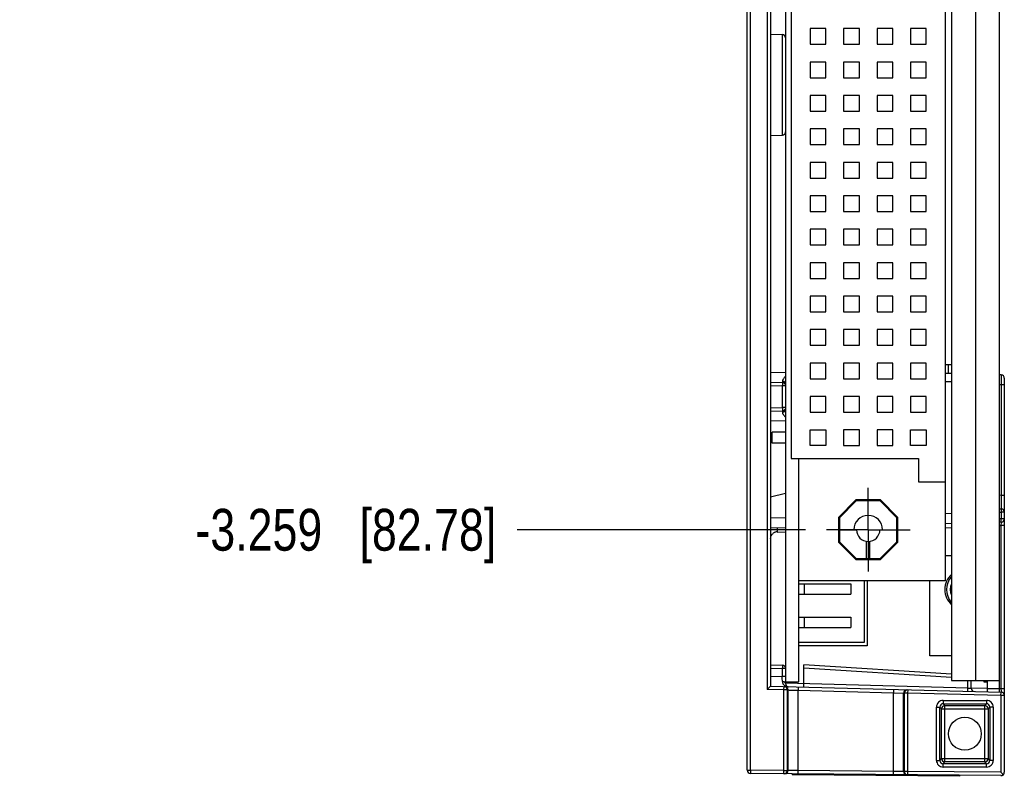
# Model space of a CAD drawing. Header units: inches. Extents: x 0 to 22, y 0 to 17.
# Tile 3 of 19: x 1.6 to 4.5, y 4.4 to 6.6. Entities that reach past the tile are written whole.
import ezdxf

# ---------------------------------------------------------------- set-up
doc = ezdxf.new("R2010")
doc.units = ezdxf.units.IN
doc.header["$LTSCALE"] = 1.21
doc.header["$MEASUREMENT"] = 0
doc.linetypes.add('CENTER', pattern=[0.6, 0.375, -0.075, 0.075, -0.075])
doc.layers.get('0').update_dxf_attribs({"linetype": 'CONTINUOUS'})
doc.layers.add('02___PRT_ALL_AXES', color=7, linetype='CONTINUOUS')
doc.layers.add('DIMENSIONS', color=7, linetype='CONTINUOUS')
doc.styles.get("Standard").update_dxf_attribs({"font": 'txt', "width": 0.8})
doc.dimstyles.new('DIMSTYLE_2', dxfattribs={"dimtxt": 0.125, "dimasz": 0.18, "dimexe": 0.18, "dimexo": 0.0625, "dimgap": 0.09, "dimtad": 0, "dimtih": 1, "dimtoh": 1, "dimdec": 3, "dimzin": 4, "dimdsep": 46, "dimtxsty": 'STANDARD', "dimblk": '_FILLED', "dimblk1": '_FILLED', "dimblk2": '_FILLED', "dimcen": 0.09, "dimadec": 0, "dimazin": 0, "dimtp": 0.01, "dimtm": 0.01, "dimtfac": 1, "dimtdec": 3, "dimtofl": 0, "dimtmove": 0, "dimatfit": 3, "dimldrblk": '_FILLED', "dimfxl": 1, "dimtolj": 1, "dimtzin": 4, "dimarcsym": 0})

# ---------------------------------------------------------------- blocks, each defined once
blk = doc.blocks.new('*D5')
at = {"layer": 'DIMENSIONS', "color": 2, "linetype": 'CONTINUOUS'}
blk.add_line((3.9425, 5.1219), (3.0806, 5.1219), dxfattribs=at)
at = {"layer": 'DIMENSIONS', "color": 2, "linetype": 'CONTINUOUS', "insert": (3.0181, 5.1844), "char_height": 0.125, "width": 1.425, "attachment_point": 3, "line_spacing_factor": 0.9}
blk.add_mtext('-3.259{\\Ftxt.shx;\\W1.000000;\\H0.125000; }[82.78]', dxfattribs=at)
blk = doc.blocks.new('_FILLED')
at = {"color": 0, "linetype": 'BYBLOCK'}
blk.add_solid([(0, 0), (-1, 0.174), (-1, -0.174)], dxfattribs=at)

msp = doc.modelspace()

# ---------------------------------------------------------------- linework, layer by layer
at = {"color": 7, "linetype": 'CONTINUOUS'}
for p, q in [((3.7681, 4.4032), (3.7681, 8.4858)), ((4.5231, 4.636), (4.5231, 8.253)), ((3.8381, 8.235), (3.8381, 4.654)), ((3.8831, 8.2265), (3.8831, 4.6626)), ((4.3601, 8.2249), (4.3601, 4.9689)), ((4.3796, 8.2292), (4.3796, 4.6712)), ((3.9001, 7.8589), (3.9001, 5.3349)), ((3.8381, 6.6032), (3.8733, 6.6023)), ((3.9566, 6.6204), (3.9566, 6.5734)), ((4.0036, 6.6204), (3.9566, 6.6204)), ((4.0036, 6.5734), (4.0036, 6.6204)), ((4.0566, 6.6204), (4.0566, 6.5734)), ((4.1036, 6.6204), (4.0566, 6.6204)), ((4.1036, 6.5734), (4.1036, 6.6204)), ((4.1566, 6.6204), (4.1566, 6.5734)), ((4.2036, 6.6204), (4.1566, 6.6204)), ((4.2036, 6.5734), (4.2036, 6.6204)), ((4.2566, 6.6204), (4.2566, 6.5734)), ((4.3036, 6.6204), (4.2566, 6.6204)), ((4.3036, 6.5734), (4.3036, 6.6204)), ((3.9566, 6.5734), (4.0036, 6.5734)), ((4.0566, 6.5734), (4.1036, 6.5734)), ((4.1566, 6.5734), (4.2036, 6.5734)), ((4.2566, 6.5734), (4.3036, 6.5734)), ((3.9566, 6.5204), (3.9566, 6.4734)), ((4.0036, 6.5204), (3.9566, 6.5204)), ((4.0036, 6.4734), (4.0036, 6.5204)), ((4.0566, 6.5204), (4.0566, 6.4734)), ((4.1036, 6.5204), (4.0566, 6.5204)), ((4.1036, 6.4734), (4.1036, 6.5204)), ((4.1566, 6.5204), (4.1566, 6.4734)), ((4.2036, 6.5204), (4.1566, 6.5204)), ((4.2036, 6.4734), (4.2036, 6.5204)), ((4.2566, 6.5204), (4.2566, 6.4734)), ((4.3036, 6.5204), (4.2566, 6.5204)), ((4.3036, 6.4734), (4.3036, 6.5204)), ((3.9566, 6.4734), (4.0036, 6.4734)), ((4.0566, 6.4734), (4.1036, 6.4734)), ((4.1566, 6.4734), (4.2036, 6.4734)), ((4.2566, 6.4734), (4.3036, 6.4734)), ((3.9566, 6.4204), (3.9566, 6.3734)), ((4.0036, 6.4204), (3.9566, 6.4204)), ((4.0036, 6.3734), (4.0036, 6.4204)), ((4.0566, 6.4204), (4.0566, 6.3734)), ((4.1036, 6.4204), (4.0566, 6.4204)), ((4.1036, 6.3734), (4.1036, 6.4204)), ((4.1566, 6.4204), (4.1566, 6.3734)), ((4.2036, 6.4204), (4.1566, 6.4204)), ((4.2036, 6.3734), (4.2036, 6.4204)), ((4.3036, 6.4204), (4.2566, 6.4204)), ((4.2566, 6.4204), (4.2566, 6.3734)), ((4.3036, 6.3734), (4.3036, 6.4204)), ((3.9566, 6.3734), (4.0036, 6.3734)), ((4.0566, 6.3734), (4.1036, 6.3734)), ((4.1566, 6.3734), (4.2036, 6.3734)), ((4.2566, 6.3734), (4.3036, 6.3734)), ((3.8381, 6.3009), (3.8733, 6.3018)), ((3.9566, 6.3204), (3.9566, 6.2734)), ((4.0036, 6.3204), (3.9566, 6.3204)), ((4.0036, 6.2734), (4.0036, 6.3204)), ((4.1036, 6.3204), (4.0566, 6.3204)), ((4.0566, 6.3204), (4.0566, 6.2734)), ((4.1036, 6.2734), (4.1036, 6.3204)), ((4.2036, 6.3204), (4.1566, 6.3204)), ((4.1566, 6.3204), (4.1566, 6.2734)), ((4.2036, 6.2734), (4.2036, 6.3204)), ((4.3036, 6.3204), (4.2566, 6.3204)), ((4.2566, 6.3204), (4.2566, 6.2734)), ((4.3036, 6.2734), (4.3036, 6.3204)), ((3.9566, 6.2734), (4.0036, 6.2734)), ((4.0566, 6.2734), (4.1036, 6.2734)), ((4.1566, 6.2734), (4.2036, 6.2734)), ((4.2566, 6.2734), (4.3036, 6.2734)), ((3.9566, 6.2204), (3.9566, 6.1734)), ((4.0036, 6.2204), (3.9566, 6.2204)), ((4.0036, 6.1734), (4.0036, 6.2204)), ((4.1036, 6.2204), (4.0566, 6.2204)), ((4.0566, 6.2204), (4.0566, 6.1734)), ((4.1036, 6.1734), (4.1036, 6.2204)), ((4.2036, 6.2204), (4.1566, 6.2204)), ((4.1566, 6.2204), (4.1566, 6.1734)), ((4.2036, 6.1734), (4.2036, 6.2204)), ((4.3036, 6.2204), (4.2566, 6.2204)), ((4.2566, 6.2204), (4.2566, 6.1734)), ((4.3036, 6.1734), (4.3036, 6.2204)), ((3.9566, 6.1734), (4.0036, 6.1734)), ((4.0566, 6.1734), (4.1036, 6.1734)), ((4.1566, 6.1734), (4.2036, 6.1734)), ((4.2566, 6.1734), (4.3036, 6.1734)), ((4.0036, 6.1204), (3.9566, 6.1204)), ((3.9566, 6.1204), (3.9566, 6.0734)), ((4.0036, 6.0734), (4.0036, 6.1204)), ((4.1036, 6.1204), (4.0566, 6.1204)), ((4.0566, 6.1204), (4.0566, 6.0734)), ((4.1036, 6.0734), (4.1036, 6.1204)), ((4.2036, 6.1204), (4.1566, 6.1204)), ((4.1566, 6.1204), (4.1566, 6.0734)), ((4.2036, 6.0734), (4.2036, 6.1204)), ((4.3036, 6.1204), (4.2566, 6.1204)), ((4.2566, 6.1204), (4.2566, 6.0734)), ((4.3036, 6.0734), (4.3036, 6.1204)), ((3.9566, 6.0734), (4.0036, 6.0734)), ((4.0566, 6.0734), (4.1036, 6.0734)), ((4.1566, 6.0734), (4.2036, 6.0734)), ((4.2566, 6.0734), (4.3036, 6.0734)), ((4.0036, 6.0204), (3.9566, 6.0204)), ((3.9566, 6.0204), (3.9566, 5.9734)), ((4.0036, 5.9734), (4.0036, 6.0204)), ((4.1036, 6.0204), (4.0566, 6.0204)), ((4.0566, 6.0204), (4.0566, 5.9734)), ((4.1036, 5.9734), (4.1036, 6.0204)), ((4.2036, 6.0204), (4.1566, 6.0204)), ((4.1566, 6.0204), (4.1566, 5.9734)), ((4.2036, 5.9734), (4.2036, 6.0204)), ((4.3036, 6.0204), (4.2566, 6.0204)), ((4.2566, 6.0204), (4.2566, 5.9734)), ((4.3036, 5.9734), (4.3036, 6.0204)), ((3.9566, 5.9734), (4.0036, 5.9734)), ((4.0566, 5.9734), (4.1036, 5.9734)), ((4.1566, 5.9734), (4.2036, 5.9734)), ((4.2566, 5.9734), (4.3036, 5.9734)), ((4.0036, 5.9204), (3.9566, 5.9204)), ((3.9566, 5.9204), (3.9566, 5.8734)), ((4.0036, 5.8734), (4.0036, 5.9204)), ((4.1036, 5.9204), (4.0566, 5.9204)), ((4.0566, 5.9204), (4.0566, 5.8734)), ((4.1036, 5.8734), (4.1036, 5.9204)), ((4.2036, 5.9204), (4.1566, 5.9204)), ((4.1566, 5.9204), (4.1566, 5.8734)), ((4.2036, 5.8734), (4.2036, 5.9204)), ((4.3036, 5.9204), (4.2566, 5.9204)), ((4.2566, 5.9204), (4.2566, 5.8734)), ((4.3036, 5.8734), (4.3036, 5.9204)), ((3.9566, 5.8734), (4.0036, 5.8734)), ((4.0566, 5.8734), (4.1036, 5.8734)), ((4.1566, 5.8734), (4.2036, 5.8734)), ((4.2566, 5.8734), (4.3036, 5.8734)), ((4.0036, 5.8204), (3.9566, 5.8204)), ((3.9566, 5.8204), (3.9566, 5.7734)), ((4.0036, 5.7734), (4.0036, 5.8204)), ((4.1036, 5.8204), (4.0566, 5.8204)), ((4.0566, 5.8204), (4.0566, 5.7734)), ((4.1036, 5.7734), (4.1036, 5.8204)), ((4.2036, 5.8204), (4.1566, 5.8204)), ((4.1566, 5.8204), (4.1566, 5.7734)), ((4.2036, 5.7734), (4.2036, 5.8204)), ((4.3036, 5.8204), (4.2566, 5.8204)), ((4.2566, 5.8204), (4.2566, 5.7734)), ((4.3036, 5.7734), (4.3036, 5.8204)), ((3.9566, 5.7734), (4.0036, 5.7734)), ((4.0566, 5.7734), (4.1036, 5.7734)), ((4.1566, 5.7734), (4.2036, 5.7734)), ((4.2566, 5.7734), (4.3036, 5.7734)), ((4.0036, 5.7204), (3.9566, 5.7204)), ((3.9566, 5.7204), (3.9566, 5.6734)), ((4.0036, 5.6734), (4.0036, 5.7204)), ((4.1036, 5.7204), (4.0566, 5.7204)), ((4.0566, 5.7204), (4.0566, 5.6734)), ((4.1036, 5.6734), (4.1036, 5.7204)), ((4.2036, 5.7204), (4.1566, 5.7204)), ((4.1566, 5.7204), (4.1566, 5.6734)), ((4.2036, 5.6734), (4.2036, 5.7204)), ((4.3036, 5.7204), (4.2566, 5.7204)), ((4.2566, 5.7204), (4.2566, 5.6734)), ((4.3036, 5.6734), (4.3036, 5.7204)), ((3.9566, 5.6734), (4.0036, 5.6734)), ((4.0566, 5.6734), (4.1036, 5.6734)), ((4.1566, 5.6734), (4.2036, 5.6734)), ((4.2566, 5.6734), (4.3036, 5.6734)), ((4.0036, 5.6204), (3.9566, 5.6204)), ((3.9566, 5.6204), (3.9566, 5.5734)), ((4.0036, 5.5734), (4.0036, 5.6204)), ((4.1036, 5.6204), (4.0566, 5.6204)), ((4.0566, 5.6204), (4.0566, 5.5734)), ((4.1036, 5.5734), (4.1036, 5.6204)), ((4.2036, 5.6204), (4.1566, 5.6204)), ((4.1566, 5.6204), (4.1566, 5.5734)), ((4.2036, 5.5734), (4.2036, 5.6204)), ((4.3036, 5.6204), (4.2566, 5.6204)), ((4.2566, 5.6204), (4.2566, 5.5734)), ((4.3036, 5.5734), (4.3036, 5.6204)), ((4.3601, 5.6156), (4.3796, 5.6156)), ((4.3691, 5.6156), (4.3691, 5.5889)), ((3.9566, 5.5734), (4.0036, 5.5734)), ((4.0566, 5.5734), (4.1036, 5.5734)), ((4.1566, 5.5734), (4.2036, 5.5734)), ((4.2566, 5.5734), (4.3036, 5.5734)), ((4.3796, 5.5887), (4.3601, 5.5892)), ((4.5273, 5.5848), (4.5231, 5.5849)), ((4.5371, 5.5748), (4.5371, 4.3967)), ((3.8381, 5.5628), (3.8733, 5.5619)), ((4.0036, 5.5204), (3.9566, 5.5204)), ((3.9566, 5.5204), (3.9566, 5.4734)), ((4.0036, 5.4734), (4.0036, 5.5204)), ((4.1036, 5.5204), (4.0566, 5.5204)), ((4.0566, 5.5204), (4.0566, 5.4734)), ((4.1036, 5.4734), (4.1036, 5.5204)), ((4.2036, 5.5204), (4.1566, 5.5204)), ((4.1566, 5.5204), (4.1566, 5.4734)), ((4.2036, 5.4734), (4.2036, 5.5204)), ((4.3036, 5.5204), (4.2566, 5.5204)), ((4.2566, 5.5204), (4.2566, 5.4734)), ((4.3036, 5.4734), (4.3036, 5.5204)), ((3.8381, 5.4762), (3.8733, 5.4772)), ((3.9566, 5.4734), (4.0036, 5.4734)), ((4.0566, 5.4734), (4.1036, 5.4734)), ((4.1566, 5.4734), (4.2036, 5.4734)), ((4.2566, 5.4734), (4.3036, 5.4734)), ((3.9566, 5.4204), (4.0036, 5.4204)), ((3.9566, 5.3734), (3.9566, 5.4204)), ((4.0036, 5.4204), (4.0036, 5.3734)), ((4.1036, 5.4204), (4.0566, 5.4204)), ((4.0566, 5.4204), (4.0566, 5.3734)), ((4.1036, 5.3734), (4.1036, 5.4204)), ((4.2036, 5.4204), (4.1566, 5.4204)), ((4.1566, 5.4204), (4.1566, 5.3734)), ((4.2036, 5.3734), (4.2036, 5.4204)), ((4.2566, 5.4204), (4.3036, 5.4204)), ((4.2566, 5.3734), (4.2566, 5.4204)), ((4.3036, 5.4204), (4.3036, 5.3734)), ((3.8381, 5.4052), (3.8431, 5.404)), ((3.8831, 5.4134), (3.8431, 5.4134)), ((3.8431, 5.3804), (3.8431, 5.4134)), ((3.8831, 5.3804), (3.8431, 5.3804)), ((4.0036, 5.3734), (3.9566, 5.3734)), ((4.0566, 5.3734), (4.1036, 5.3734)), ((4.1566, 5.3734), (4.2036, 5.3734)), ((4.3036, 5.3734), (4.2566, 5.3734)), ((3.9001, 5.3349), (4.2801, 5.3349)), ((3.9231, 4.667), (3.9231, 5.3349)), ((4.2801, 5.3349), (4.2801, 5.2649)), ((4.2801, 5.2649), (4.3601, 5.2649)), ((3.8831, 5.2308), (3.8381, 5.2195)), ((4.0932, 5.2109), (4.0411, 5.1588)), ((4.1669, 5.2109), (4.0932, 5.2109)), ((4.2191, 5.1588), (4.1669, 5.2109)), ((4.0944, 5.2079), (4.0441, 5.1576)), ((4.1657, 5.2079), (4.0944, 5.2079)), ((4.2161, 5.1576), (4.1657, 5.2079)), ((4.5231, 5.1849), (4.5273, 5.1848)), ((4.0411, 5.1588), (4.0411, 5.0851)), ((4.0441, 5.1576), (4.0441, 5.0863)), ((4.2161, 5.0863), (4.2161, 5.1576)), ((4.2191, 5.0851), (4.2191, 5.1588)), ((3.8831, 5.1274), (3.8381, 5.1262)), ((3.8575, 5.1267), (3.8579, 5.1147)), ((4.3796, 5.1404), (4.3601, 5.1399)), ((4.3601, 5.1279), (4.3796, 5.1284)), ((4.5273, 5.1443), (4.5231, 5.1442)), ((3.8579, 5.1147), (3.883, 5.1154)), ((4.0441, 5.1219), (4.0951, 5.1219)), ((4.1651, 5.1219), (4.2161, 5.1219)), ((4.0411, 5.0851), (4.0932, 5.0329)), ((4.0441, 5.0863), (4.0944, 5.0359)), ((4.1251, 5.0359), (4.1251, 5.0873)), ((4.1351, 5.0359), (4.1351, 5.0873)), ((4.1657, 5.0359), (4.2161, 5.0863)), ((4.1669, 5.0329), (4.2191, 5.0851)), ((4.0944, 5.0359), (4.1657, 5.0359)), ((4.3601, 5.0446), (4.3796, 5.0446)), ((4.0932, 5.0329), (4.1669, 5.0329)), ((4.3601, 4.9689), (3.9231, 4.9689)), ((3.9231, 4.9605), (4.0786, 4.9605)), ((3.9391, 4.9605), (3.9391, 4.9295)), ((4.0786, 4.9605), (4.0786, 4.9295)), ((4.1181, 4.9689), (4.1181, 4.785)), ((4.1271, 4.9689), (4.1271, 4.775)), ((4.3148, 4.7446), (4.3148, 4.9689)), ((3.9231, 4.9295), (4.0786, 4.9295)), ((3.9231, 4.8605), (4.0786, 4.8605)), ((3.9391, 4.8605), (3.9391, 4.8295)), ((4.0786, 4.8605), (4.0786, 4.8295)), ((3.9231, 4.8295), (4.0786, 4.8295)), ((4.1181, 4.785), (3.9231, 4.785)), ((4.1271, 4.775), (3.9231, 4.775)), ((4.3796, 4.7446), (4.3148, 4.7446)), ((3.8381, 4.7182), (3.8733, 4.7173)), ((4.3796, 4.6906), (3.9381, 4.7176)), ((3.9381, 4.6514), (3.9381, 4.7176)), ((3.8281, 4.6443), (3.8381, 4.654)), ((3.8381, 4.654), (4.5273, 4.636)), ((3.8831, 4.667), (3.9231, 4.667)), ((4.3796, 4.6712), (4.5231, 4.6712)), ((4.4381, 4.6481), (4.4381, 4.6712)), ((4.4771, 4.6659), (4.4771, 4.6712)), ((4.4871, 4.6659), (4.4771, 4.6659)), ((4.4871, 4.637), (4.4871, 4.6712)), ((4.5231, 4.6459), (4.4871, 4.6459)), ((4.527, 4.3867), (3.778, 4.3932)), ((3.903, 4.3921), (3.9029, 4.3891)), ((4.4029, 4.3848), (3.9029, 4.3891)), ((4.4029, 4.3878), (4.4029, 4.3848)), ((4.5294, 4.3943), (4.5271, 4.3967)), ((4.5315, 4.3922), (4.5294, 4.3943)), ((4.5341, 4.3896), (4.5315, 4.3922))]:
    msp.add_line(p, q, dxfattribs=at)
at = {"color": 9, "linetype": 'CONTINUOUS'}
for p, q in [((3.7781, 4.4032), (3.7781, 8.4858)), ((3.8281, 8.2448), (3.8281, 4.6443)), ((4.4511, 8.2292), (4.4511, 4.6712)), ((3.8733, 6.6023), (3.8733, 6.3018)), ((3.8381, 5.5928), (3.8831, 5.5917)), ((3.8734, 5.5662), (3.8733, 5.5619)), ((4.3796, 5.5645), (4.3601, 5.5645)), ((4.5273, 5.5848), (4.5273, 5.555)), ((3.8381, 5.5528), (3.8733, 5.5519)), ((3.8831, 5.5519), (3.8733, 5.5519)), ((3.8733, 5.5519), (3.8733, 5.4872)), ((4.5273, 5.555), (4.5231, 5.5551)), ((4.5371, 5.555), (4.5273, 5.555)), ((4.5273, 5.555), (4.5273, 5.2248)), ((3.8381, 5.4862), (3.8733, 5.4872)), ((3.8831, 5.4872), (3.8733, 5.4872)), ((3.8733, 5.4772), (3.8734, 5.4729)), ((3.8831, 5.4474), (3.8381, 5.4462)), ((3.8734, 5.4729), (3.8735, 5.4721)), ((3.8735, 5.4721), (3.8737, 5.4713)), ((4.5273, 5.2248), (4.5231, 5.2249)), ((4.5371, 5.2248), (4.5273, 5.2248)), ((3.8831, 5.1574), (3.8381, 5.1562)), ((4.3796, 5.1704), (4.3601, 5.1699)), ((4.5231, 5.1749), (4.5273, 5.1748)), ((4.5273, 5.1543), (4.5231, 5.1542)), ((4.5371, 5.1748), (4.5273, 5.1748)), ((4.5273, 5.1748), (4.5273, 5.1543)), ((4.5371, 5.1543), (4.5273, 5.1543)), ((4.5231, 5.1342), (4.5271, 5.1343)), ((4.5273, 5.1443), (4.5271, 5.1343)), ((4.5371, 5.1343), (4.5271, 5.1343)), ((4.5271, 5.1343), (4.5271, 4.646)), ((3.8381, 4.7082), (3.8733, 4.7073)), ((3.8381, 4.684), (3.8733, 4.6831)), ((3.8831, 4.7073), (3.8733, 4.7073)), ((3.8733, 4.7073), (3.8733, 4.6831)), ((3.8831, 4.6831), (3.8733, 4.6831)), ((4.3796, 4.6806), (3.9381, 4.7076)), ((3.8783, 4.643), (3.8786, 4.653)), ((4.4283, 4.6486), (3.8829, 4.6629)), ((3.9208, 4.6519), (3.9205, 4.6419)), ((4.4283, 4.6486), (4.4283, 4.6712)), ((3.8783, 4.643), (3.8281, 4.6443)), ((3.8883, 4.643), (3.8783, 4.643)), ((3.8783, 4.4023), (3.8783, 4.643)), ((3.8883, 4.643), (3.8906, 4.6429)), ((3.8883, 4.4023), (3.8883, 4.643)), ((3.8906, 4.4023), (3.8906, 4.6429)), ((3.8906, 4.6429), (3.8933, 4.6428)), ((3.8933, 4.6428), (3.9205, 4.6419)), ((3.9205, 4.6419), (4.2056, 4.6344)), ((3.9205, 4.402), (3.9205, 4.6419)), ((4.2058, 4.6444), (4.2056, 4.6344)), ((4.2056, 4.3995), (4.2056, 4.6344)), ((4.2056, 4.6344), (4.2355, 4.6334)), ((4.2355, 4.6334), (4.2378, 4.6333)), ((4.2355, 4.3991), (4.2355, 4.6334)), ((4.2478, 4.6333), (4.2378, 4.6333)), ((4.2378, 4.6333), (4.2378, 4.3991)), ((4.2481, 4.6433), (4.2478, 4.6333)), ((4.5271, 4.626), (4.2478, 4.6333)), ((4.2478, 4.6333), (4.2478, 4.3991)), ((4.4283, 4.6486), (4.4381, 4.6481)), ((4.4871, 4.647), (4.4381, 4.6483)), ((4.5271, 4.646), (4.5231, 4.6461)), ((4.5371, 4.646), (4.5271, 4.646)), ((4.5271, 4.646), (4.5272, 4.6407)), ((4.5271, 4.626), (4.5273, 4.636)), ((4.5371, 4.626), (4.5271, 4.626)), ((4.5271, 4.626), (4.5271, 4.3967)), ((4.5272, 4.6407), (4.5273, 4.636)), ((4.3543, 4.6118), (4.4838, 4.6118)), ((4.3543, 4.6118), (4.3543, 4.6018)), ((4.3543, 4.6018), (4.4838, 4.6018)), ((4.3543, 4.6018), (4.3597, 4.5964)), ((4.3597, 4.5964), (4.4784, 4.5964)), ((4.3597, 4.4277), (4.3597, 4.5964)), ((4.4838, 4.6018), (4.4784, 4.5964)), ((4.4784, 4.4277), (4.4784, 4.5964)), ((4.4838, 4.6118), (4.4838, 4.6018)), ((4.3343, 4.5918), (4.3443, 4.5918)), ((4.3343, 4.4323), (4.3343, 4.5918)), ((4.3443, 4.5918), (4.3497, 4.5864)), ((4.3443, 4.4323), (4.3443, 4.5918)), ((4.3497, 4.5864), (4.4884, 4.5864)), ((4.3497, 4.4377), (4.3497, 4.5864)), ((4.4938, 4.5918), (4.4884, 4.5864)), ((4.4884, 4.5864), (4.4884, 4.4377)), ((4.5038, 4.5918), (4.4938, 4.5918)), ((4.4938, 4.5918), (4.4938, 4.4323)), ((4.5038, 4.5918), (4.5038, 4.4323)), ((4.3343, 4.4323), (4.3443, 4.4323)), ((4.3443, 4.4323), (4.3497, 4.4377)), ((4.3497, 4.4377), (4.4884, 4.4377)), ((4.3543, 4.4223), (4.3597, 4.4277)), ((4.4838, 4.4223), (4.3543, 4.4223)), ((4.3543, 4.4123), (4.3543, 4.4223)), ((4.4784, 4.4277), (4.3597, 4.4277)), ((4.4838, 4.4223), (4.4784, 4.4277)), ((4.4838, 4.4123), (4.4838, 4.4223)), ((4.4938, 4.4323), (4.4884, 4.4377)), ((4.5038, 4.4323), (4.4938, 4.4323)), ((3.7681, 4.4032), (3.7781, 4.4032)), ((3.7781, 4.4032), (3.778, 4.3932)), ((3.8783, 4.4023), (3.7781, 4.4032)), ((3.8782, 4.3923), (3.8783, 4.4023)), ((3.8783, 4.4023), (3.8883, 4.4023)), ((3.8906, 4.4023), (3.8883, 4.4023)), ((3.9205, 4.402), (3.8906, 4.4023)), ((4.2056, 4.3995), (3.9205, 4.402)), ((3.9205, 4.392), (3.9205, 4.402)), ((4.2055, 4.3895), (4.2056, 4.3995)), ((4.2355, 4.3991), (4.2056, 4.3995)), ((4.2378, 4.3991), (4.2355, 4.3991)), ((4.2478, 4.3991), (4.2378, 4.3991)), ((4.2478, 4.3991), (4.2477, 4.3891)), ((4.5271, 4.3967), (4.2478, 4.3991)), ((4.4838, 4.4123), (4.3543, 4.4123))]:
    msp.add_line(p, q, dxfattribs=at)
at = {"color": 7, "linetype": 'CONTINUOUS'}
msp.add_circle((4.4191, 4.512), 0.0492, dxfattribs=at)
for centre, radius, start, end in [((3.8731, 6.5923), 0.01, 0, 88.5), ((3.8731, 6.3118), 0.01, 271.5, 360), ((4.5271, 5.5748), 0.01, 0, 88.5001), ((3.8731, 5.5519), 0.01, 0, 88.5), ((3.8731, 5.4872), 0.01, 271.5, 330.8185), ((4.5271, 5.1748), 0.01, 0, 88.5), ((4.1301, 5.1219), 0.043, 0, 180), ((4.5271, 5.1543), 0.01, 271.5, 360), ((4.1301, 5.1219), 0.035, 180, 360), ((4.4201, 4.9431), 0.056, 136.9636, 223.0364), ((4.4201, 4.9431), 0.0445, 157.2128, 202.7872), ((3.8731, 4.7073), 0.01, 0, 88.5), ((3.8783, 4.643), 0.00999, 359.9979, 88.4992), ((3.8931, 4.6626), 0.01, 180, 268.5), ((4.2478, 4.6333), 0.00999, 88.5008, 180.0023), ((4.4481, 4.6481), 0.01, 180, 268.5), ((4.5271, 4.626), 0.01, 0, 88.5), ((4.4784, 4.5864), 0.01, 0.0411, 89.9589), ((4.3597, 4.4377), 0.01, 180.0411, 269.9589), ((4.4784, 4.4377), 0.01, 270.0411, 359.9589), ((3.7781, 4.4032), 0.01, 180, 269.5), ((3.8783, 4.4023), 0.00999, 269.5007, 0.0031), ((4.5271, 4.3967), 0.01, 269.5, 360)]:
    msp.add_arc(centre, radius, start, end, dxfattribs=at)
at = {"color": 9, "linetype": 'CONTINUOUS'}
for centre, radius, start, end in [((4.4201, 4.9431), 0.061, 131.7262, 228.2749), ((0.7454, 4.6557), 3.128, 0.2208, 0.5025), ((3.8806, 4.6429), 0.00999, 359.999, 88.4994), ((3.8925, 4.6753), 0.0226, 244.2487, 250.4476), ((3.8931, 4.6768), 0.0242, 250.4038, 256.5186), ((3.8934, 4.678), 0.0255, 256.4955, 262.5189), ((3.8935, 4.6787), 0.0261, 262.513, 268.5013), ((4.2455, 4.6334), 0.00999, 88.5006, 179.9992), ((4.3543, 4.5918), 0.02, 89.9931, 180.0067), ((4.3543, 4.5918), 0.00999, 89.9386, 180.0614), ((4.3597, 4.5864), 0.01, 90.047, 179.953), ((4.4838, 4.5918), 0.02, 359.9931, 90.0067), ((4.4838, 4.5918), 0.00999, 359.9386, 90.0614), ((4.3543, 4.4323), 0.02, 179.9931, 270.0067), ((4.3543, 4.4323), 0.00999, 179.9375, 270.0625), ((4.4838, 4.4323), 0.02, 269.9931, 0.0067), ((4.4838, 4.4323), 0.00999, 269.9375, 0.0625), ((3.8806, 4.4023), 0.00999, 269.5007, 360), ((4.2455, 4.3991), 0.00999, 179.9962, 269.4994), ((4.2478, 4.3991), 0.01, 179.9986, 269.4974)]:
    msp.add_arc(centre, radius, start, end, dxfattribs=at)
for points, knots in [([(3.883, 5.581), (3.8819, 5.5797), (3.8796, 5.5771), (3.8771, 5.5738), (3.8754, 5.5713), (3.8743, 5.5695), (3.8736, 5.5678), (3.8734, 5.5667), (3.8734, 5.5662)], [0, 0, 0, 0, 0.294599, 0.56929, 0.695233, 0.810536, 0.912618, 1, 1, 1, 1]), ([(3.881, 5.5628), (3.8805, 5.5633), (3.8795, 5.5642), (3.8776, 5.5653), (3.8756, 5.566), (3.8741, 5.5661), (3.8734, 5.5662)], [0, 0, 0, 0, 0.240228, 0.488148, 0.742252, 1, 1, 1, 1]), ([(3.8733, 5.5619), (3.8733, 5.5619), (3.8733, 5.5619), (3.8733, 5.5619), (3.8734, 5.5618), (3.8734, 5.5617), (3.8734, 5.5615), (3.8734, 5.5611), (3.8734, 5.5607), (3.8734, 5.5602), (3.8734, 5.5596), (3.8734, 5.559), (3.8734, 5.5582), (3.8734, 5.5572), (3.8734, 5.5557), (3.8734, 5.5538), (3.8733, 5.5526), (3.8733, 5.5519)], [0, 0, 0, 0, 0.001758, 0.005583, 0.011715, 0.020188, 0.044123, 0.077219, 0.119174, 0.169593, 0.227996, 0.293825, 0.366447, 0.445167, 0.617819, 0.805158, 1, 1, 1, 1]), ([(3.8831, 5.5576), (3.8831, 5.5585), (3.8827, 5.5604), (3.8816, 5.5621), (3.881, 5.5628)], [0, 0, 0, 0, 0.491575, 1, 1, 1, 1]), ([(3.8733, 5.4872), (3.8733, 5.4865), (3.8734, 5.4852), (3.8734, 5.4834), (3.8734, 5.4819), (3.8734, 5.4808), (3.8734, 5.4801), (3.8734, 5.4795), (3.8734, 5.4789), (3.8734, 5.4784), (3.8734, 5.4779), (3.8734, 5.4776), (3.8734, 5.4774), (3.8734, 5.4773), (3.8733, 5.4772), (3.8733, 5.4772), (3.8733, 5.4772), (3.8733, 5.4772)], [0, 0, 0, 0, 0.194845, 0.382185, 0.554837, 0.633556, 0.706179, 0.772007, 0.83041, 0.880828, 0.922783, 0.955878, 0.979813, 0.988285, 0.994417, 0.998242, 1, 1, 1, 1]), ([(3.881, 5.4762), (3.8805, 5.4757), (3.8795, 5.4748), (3.8776, 5.4738), (3.8756, 5.4731), (3.8741, 5.4729), (3.8734, 5.4729)], [0, 0, 0, 0, 0.240229, 0.488149, 0.742252, 1, 1, 1, 1]), ([(3.8831, 5.4815), (3.8831, 5.4806), (3.8827, 5.4786), (3.8816, 5.477), (3.881, 5.4762)], [0, 0, 0, 0, 0.491574, 1, 1, 1, 1]), ([(3.8737, 5.4713), (3.8739, 5.4708), (3.8743, 5.4697), (3.8751, 5.4682), (3.8762, 5.4666), (3.8778, 5.4643), (3.8801, 5.4615), (3.882, 5.4592), (3.883, 5.4581)], [0, 0, 0, 0, 0.097663, 0.206415, 0.324405, 0.449835, 0.717277, 1, 1, 1, 1]), ([(4.5273, 5.2248), (4.5273, 5.2222), (4.5274, 5.2171), (4.5274, 5.2108), (4.5274, 5.206), (4.5274, 5.2026), (4.5274, 5.1995), (4.5274, 5.1966), (4.5274, 5.194), (4.5274, 5.1916), (4.5274, 5.1899), (4.5274, 5.1887), (4.5274, 5.1879), (4.5274, 5.1872), (4.5274, 5.1865), (4.5274, 5.186), (4.5274, 5.1856), (4.5274, 5.1853), (4.5273, 5.1851), (4.5273, 5.185), (4.5273, 5.1849), (4.5273, 5.1848), (4.5273, 5.1848), (4.5273, 5.1848), (4.5273, 5.1848)], [0, 0, 0, 0, 0.195097, 0.382707, 0.471431, 0.555614, 0.634444, 0.707161, 0.773062, 0.831513, 0.881951, 0.90401, 0.923891, 0.941544, 0.95693, 0.97001, 0.980754, 0.989136, 0.992436, 0.995139, 0.997245, 0.998752, 0.999664, 1, 1, 1, 1]), ([(4.5273, 5.1848), (4.5273, 5.1848), (4.5273, 5.1848), (4.5273, 5.1847), (4.5274, 5.1847), (4.5274, 5.1845), (4.5274, 5.1843), (4.5274, 5.184), (4.5274, 5.1836), (4.5274, 5.1831), (4.5274, 5.1825), (4.5274, 5.1818), (4.5274, 5.1811), (4.5274, 5.18), (4.5274, 5.1786), (4.5274, 5.1767), (4.5273, 5.1754), (4.5273, 5.1748)], [0, 0, 0, 0, 0.001758, 0.005583, 0.011715, 0.020188, 0.044123, 0.077219, 0.119174, 0.169593, 0.227996, 0.293825, 0.366447, 0.445167, 0.617819, 0.805158, 1, 1, 1, 1]), ([(4.5273, 5.1443), (4.5273, 5.1443), (4.5273, 5.1443), (4.5273, 5.1443), (4.5274, 5.1444), (4.5274, 5.1445), (4.5274, 5.1447), (4.5274, 5.1451), (4.5274, 5.1455), (4.5274, 5.146), (4.5274, 5.1466), (4.5274, 5.1472), (4.5274, 5.148), (4.5274, 5.149), (4.5274, 5.1505), (4.5274, 5.1524), (4.5273, 5.1536), (4.5273, 5.1543)], [0, 0, 0, 0, 0.001758, 0.005583, 0.011715, 0.020187, 0.044123, 0.077219, 0.119173, 0.169592, 0.227995, 0.293823, 0.366445, 0.445164, 0.617816, 0.805155, 1, 1, 1, 1]), ([(3.8381, 5.0962), (3.8382, 5.0987), (3.8393, 5.1025), (3.8419, 5.1069), (3.8444, 5.1101), (3.8473, 5.1127), (3.8506, 5.1149), (3.8541, 5.1163), (3.8566, 5.1167), (3.8578, 5.1167)], [0, 0, 0, 0, 0.243065, 0.371878, 0.502556, 0.632516, 0.759409, 0.881792, 1, 1, 1, 1]), ([(3.8733, 4.7173), (3.8733, 4.7173), (3.8733, 4.7173), (3.8733, 4.7172), (3.8734, 4.7172), (3.8734, 4.717), (3.8734, 4.7168), (3.8734, 4.7165), (3.8734, 4.7161), (3.8734, 4.7156), (3.8734, 4.715), (3.8734, 4.7143), (3.8734, 4.7136), (3.8734, 4.7125), (3.8734, 4.7111), (3.8734, 4.7092), (3.8733, 4.7079), (3.8733, 4.7073)], [0, 0, 0, 0, 0.001758, 0.005583, 0.011715, 0.020188, 0.044123, 0.077219, 0.119174, 0.169593, 0.227996, 0.293825, 0.366447, 0.445167, 0.617819, 0.805158, 1, 1, 1, 1]), ([(3.8734, 4.6677), (3.8734, 4.6666), (3.8737, 4.6645), (3.875, 4.6616), (3.8768, 4.6592), (3.8782, 4.6579), (3.879, 4.6573)], [0, 0, 0, 0, 0.268753, 0.521858, 0.764347, 1, 1, 1, 1]), ([(3.8776, 4.6672), (3.8773, 4.6672), (3.8759, 4.6676), (3.8745, 4.6677), (3.8734, 4.6677)], [0, 0, 0, 0, 0.241395, 1, 1, 1, 1]), ([(3.8831, 4.6626), (3.8831, 4.6628), (3.883, 4.6633), (3.8827, 4.664), (3.8822, 4.6647), (3.8813, 4.6656), (3.8798, 4.6665), (3.8784, 4.667), (3.8776, 4.6672)], [0, 0, 0, 0, 0.093471, 0.191608, 0.298159, 0.415524, 0.685524, 1, 1, 1, 1]), ([(3.879, 4.6573), (3.8793, 4.6571), (3.8805, 4.6562), (3.8817, 4.6554), (3.8827, 4.655)], [0, 0, 0, 0, 0.252292, 1, 1, 1, 1]), ([(4.4283, 4.6386), (4.4283, 4.6386), (4.4283, 4.6386), (4.4283, 4.6386), (4.4283, 4.6387), (4.4283, 4.6388), (4.4282, 4.639), (4.4282, 4.6394), (4.4282, 4.6398), (4.4282, 4.6403), (4.4282, 4.6409), (4.4282, 4.6415), (4.4282, 4.6423), (4.4282, 4.6433), (4.4282, 4.6448), (4.4283, 4.6466), (4.4283, 4.6479), (4.4283, 4.6486)], [0, 0, 0, 0, 0.001758, 0.005583, 0.011715, 0.020187, 0.044123, 0.077219, 0.119173, 0.169592, 0.227995, 0.293823, 0.366445, 0.445164, 0.617816, 0.805155, 1, 1, 1, 1])]:
    msp.add_open_spline(points, degree=3, knots=knots, dxfattribs=at)
at = {"layer": '02___PRT_ALL_AXES', "color": 7, "linetype": 'CENTER'}
for q in [(4.1301, 5.247), (4.005, 5.1219), (4.2552, 5.1219), (4.1301, 4.9968)]:
    msp.add_line((4.1301, 5.1219), q, dxfattribs=at)

# ---------------------------------------------------------------- dimensions: what is measured, and where the dimension line sits
at = {"layer": 'DIMENSIONS', "color": 2, "linetype": 'CONTINUOUS'}
dim = msp.add_ordinate_dim(feature_location=(3.9425, 5.1219), offset=(-0.8619, 0), dtype=0, origin=(3.86, 8.381), text='-<>', dimstyle='DIMSTYLE_2', dxfattribs=at)
dim.commit()
dim.dimension.update_dxf_attribs({"geometry": '*D5', "text_midpoint": (2.0556, 5.1219)})

doc.saveas('drawing.dxf')
